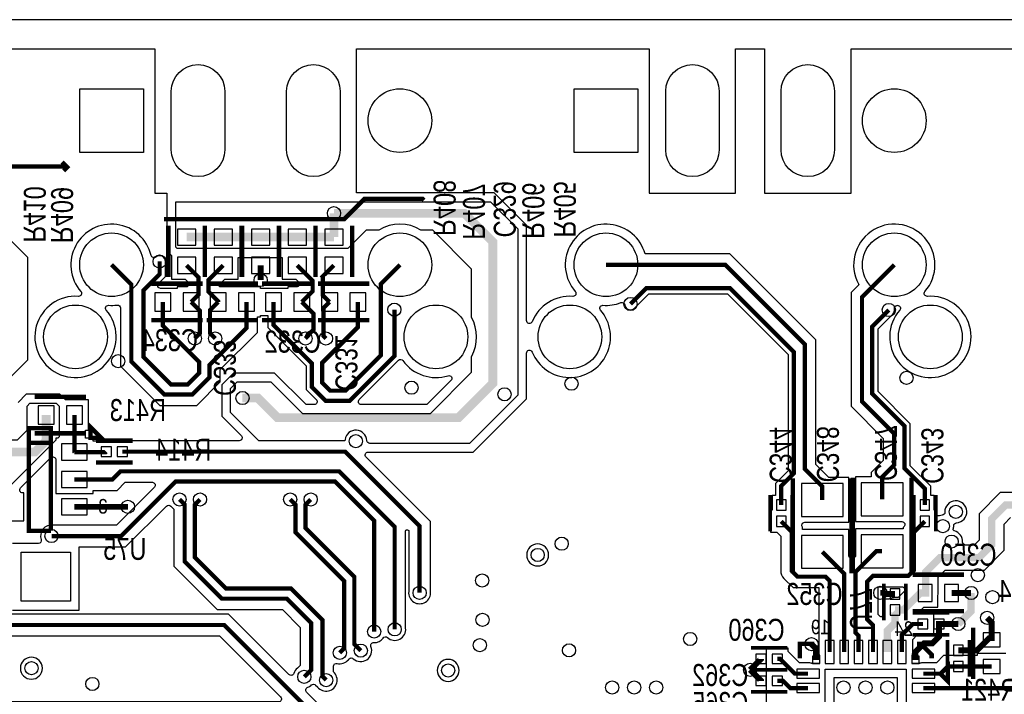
# Model space of a CAD drawing. Extents: x -394 to 5394, y -1015 to 6968.
# Tile 53 of 63: x 2120 to 3464, y 6047 to 6968. Entities that reach past the tile are written whole.
import ezdxf

# ---------------------------------------------------------------- set-up
doc = ezdxf.new("R2010")
doc.units = 0
for name, color, linetype in [('BG_OUTLINE', 95, 'CONTINUOUS'), ('BG_SILKSCREEN_BOTTOM', 132, 'CONTINUOUS'), ('ET_BOTTOM', 1, 'CONTINUOUS'), ('PG_SILKSCREEN_BOTTOM', 2, 'CONTINUOUS'), ('PIN_BOTTOM', 1, 'CONTINUOUS'), ('RD_SILKSCREEN_BOTTOM', 254, 'CONTINUOUS'), ('VC_BOTTOM', 1, 'CONTINUOUS')]:
    doc.layers.add(name, color=color, linetype=linetype)

msp = doc.modelspace()

# ---------------------------------------------------------------- linework, layer by layer
at = {"layer": 'BG_OUTLINE'}
msp.add_lwpolyline([(5000, 0), (5000, 6968.4848), (0, 6968.4848), (0, 0)], close=True, dxfattribs=at)
at = {"layer": 'BG_SILKSCREEN_BOTTOM', "const_width": 6}
for points in [[(2185, 6767), (2178, 6774)], [(1644, 6702), (1888, 6702), (1954, 6768), (2184, 6768), (2185, 6767), (2180, 6762)]]:
    msp.add_lwpolyline(points, dxfattribs=at)
at = {"layer": 'ET_BOTTOM'}
for points in [[(1904.9845, 6928.4847), (2304.5041, 6928.4847), (2304.5041, 6731.6846), (2320.9998, 6731.6846), (2320.9998, 6653.0294), (2327.4141, 6646.6151), (2327.4141, 6614.0846), (2345.8424, 6614.0846), (2349.0998, 6610.8272), (2349.0998, 6603.585), (2335.0128, 6603.585), (2335.0128, 6601.585), (2312.4143, 6601.585, -0.668175), (2309.5859, 6608.4134), (2318.9945, 6617.822), (2318.9945, 6638.3748, 0.641566), (2305.9393, 6644.3614, -0.563242), (2299.4345, 6646.4811, 1.278758), (2203.5512, 6597.3735, -0.669827), (2200.243, 6590.7564, 5.057554), (2238.0274, 6571.8661, -0.669827), (2241.3356, 6578.4832, 0.052656), (2252.9869, 6578.8564, -0.455004), (2257.5341, 6574.894), (2257.5341, 6495.3937), (2311.1232, 6441.8046), (2361.8767, 6441.8046), (2393.9002, 6473.8281), (2393.9002, 6490.828), (2444.4958, 6541.4236), (2444.4958, 6562.5846), (2448.5958, 6562.5846), (2448.5958, 6564.5846), (2458.6502, 6564.5846), (2458.6502, 6548.1772), (2511.0998, 6495.7276), (2511.0998, 6463.7276), (2524.9988, 6449.8286, -0.668175), (2522.1704, 6443.0002), (2510.9706, 6443.0002), (2467.9706, 6486.0002), (2412.0294, 6486.0002), (2395.9998, 6469.9706), (2395.9998, 6427.0294), (2422.6057, 6400.4234, -0.668177), (2419.7773, 6393.595), (2260.2243, 6393.595, 0.054555), (2257.0017, 6393.2423), (2256.788, 6393.195), (2241.6206, 6393.195), (2241.4069, 6393.2423, 0.109435), (2234.9617, 6393.2423), (2234.748, 6393.195), (2220.3045, 6393.195), (2220.3045, 6397.155), (2209.6345, 6397.155), (2209.6345, 6408.2146), (2213.7345, 6408.2146), (2213.7345, 6449.215), (2182.7558, 6449.215), (2174.9706, 6457.0002), (2129.0294, 6457.0002), (2117.9998, 6445.9706)], [(3483.7443, 6322.715), (3458.8026, 6322.715), (3429.9998, 6293.9122), (3429.9998, 6258.0417), (3422.9583, 6251.0002), (3411.2939, 6251.0002, -0.427921), (3407.2982, 6255.1864, 0.35426), (3396.1055, 6270.398, -0.418942), (3394.6844, 6272.8697, 0.07759), (3395.2236, 6277.4658, -0.408004), (3398.9836, 6281.611, 2.378406), (3383.105, 6296.0138, -0.408004), (3379.345, 6291.8686, 0.064053), (3375.5844, 6291.1561, -0.509846), (3370.3445, 6294.9591), (3370.3445, 6298.6514), (3368.3445, 6298.6514), (3368.3445, 6318.6986), (3363.7445, 6318.6986), (3363.7445, 6331.4281), (3335.9002, 6359.2724), (3335.9002, 6416.8854), (3291.9002, 6460.8854), (3291.9002, 6546.3681), (3312.0906, 6566.5585, 0.250674), (3314.2516, 6573.6915, -0.45235), (3317.8999, 6578.4652, 0.001143), (3318.153, 6578.4832, -0.669827), (3321.4612, 6571.8661, 5.057554), (3359.2456, 6590.7564, -0.669827), (3355.9374, 6597.3735, 1.900199), (3265.0485, 6607.8582), (3265.74, 6606.5526), (3255.0998, 6595.9124), (3255.0998, 6440.8281), (3299.0998, 6396.8281), (3299.0998, 6366.6367), (3282.5841, 6350.121), (3282.5841, 6344.121), (3260.9841, 6344.121), (3260.9841, 6283.1206), (3324.5848, 6283.1206, -0.668175), (3327.4132, 6276.2922), (3326.0998, 6274.9788), (3326.0998, 6273.255), (3260.9841, 6273.255), (3260.9841, 6235.3267), (3259.0629, 6233.4055, -0.668175), (3252.2345, 6236.2339), (3252.2345, 6272.405), (3188.9002, 6272.405), (3188.9002, 6275.5623, -0.653232), (3191.8438, 6282.2706), (3252.2345, 6282.2706), (3252.2345, 6343.271), (3224.801, 6343.271), (3206.9002, 6361.1718), (3206.9002, 6531.1718), (3089.337, 6648.735), (2973.857, 6648.735, 1.251501), (2878.5512, 6597.3735, -0.669827), (2875.243, 6590.7564, 0.326059), (2819.71, 6556.1575, -0.824638), (2812.0002, 6557.6531), (2812.0002, 6687.9706), (2767.9706, 6732.0002), (2579.9845, 6732.0002), (2579.9845, 6928.4847), (2979.5041, 6928.4847), (2979.5041, 6731.6846), (3097.5045, 6731.6846), (3097.5045, 6928.4847), (3136.9841, 6928.4847), (3136.9841, 6731.6846), (3254.9845, 6731.6846), (3254.9845, 6928.4847), (3664.5041, 6928.4847)], [(2568.1719, 5993.9002), (2511.6717, 6050.4004, -0.558129), (2513.2421, 6057.0258, 0.103806), (2518.5686, 6060.124, -0.399147), (2524.0755, 6059.9816), (2526.6731, 6057.3839), (2526.7412, 6057.2992, 1.092946), (2548.2845, 6078.0076), (2548.2845, 6085.5943, -0.489727), (2553.2772, 6089.4691, 0.294257), (2568.6931, 6094.6044), (2568.7612, 6094.6891), (2569.9413, 6095.8692, -0.402491), (2575.4822, 6095.9805, 0.797858), (2599.5971, 6112.5369, -0.541306), (2603.4593, 6118.0095, 0.24934), (2616.1257, 6124.1697, -0.443355), (2622.0203, 6124.8012, 0.686789), (2646.912, 6137.6246), (2646.9002, 6137.7326), (2646.9002, 6270.1992, -0.668179), (2650.3144, 6271.6134), (2651.0998, 6270.828), (2651.0998, 6187.7326), (2651.088, 6187.6246, 1.114863), (2680.912, 6187.6246), (2680.9002, 6187.7326), (2680.9002, 6283.1718), (2592.9006, 6371.1714, -0.668175), (2595.729, 6377.9998), (2738.9706, 6377.9998), (2812.0002, 6451.0294), (2812.0002, 6513.1565, -0.824638), (2819.71, 6514.6521, 1.182404), (2913.0274, 6571.8661, -0.669827), (2916.3356, 6578.4832, 0.112287), (2940.6749, 6582.1727, -0.479974), (2946.0886, 6579.0663, 0.613568), (2959.4806, 6574.6985), (2978.8819, 6594.0998), (3086.2128, 6594.0998), (3169.0998, 6511.2128), (3169.0998, 6352.2724), (3151.8341, 6335.0067), (3151.8341, 6318.6986), (3147.2341, 6318.6986), (3147.2341, 6298.6514), (3145.2341, 6298.6514), (3145.2341, 6287.0875), (3145.1868, 6286.8738, 0.109435), (3145.1868, 6280.4286), (3145.2341, 6280.2149), (3145.2341, 6268.651), (3153.6624, 6268.651), (3159.0998, 6263.2136), (3159.0998, 6215.9999, 0.198912), (3163.464, 6205.4639), (3175.828, 6193.0998), (3211.0041, 6193.0998), (3211.0041, 6105.1248, 0.08214), (3211.7976, 6100.3272), (3211.9041, 6100.014), (3211.9041, 6089.595), (3201.4851, 6089.595), (3201.1719, 6089.7015, 0.08214), (3196.3743, 6090.495), (3184.5771, 6090.495), (3169.2881, 6105.784), (3169.2881, 6110.265), (3164.8071, 6110.265), (3164.4071, 6110.665), (3154.2879, 6110.665, 0.054555), (3151.0653, 6110.3123), (3150.8516, 6110.265), (3139.2877, 6110.265), (3139.2877, 5991.2646)], [(2075.4266, 6284.3546), (2125.8245, 6284.3546), (2125.8245, 6322.355), (2123.9827, 6322.355, -0.668177), (2121.1543, 6329.1834), (2162.4757, 6370.5048, -0.668177), (2169.3041, 6367.6764), (2169.3041, 6321.7546), (2220.3045, 6321.7546), (2220.3045, 6325.8546), (2252.9268, 6325.8546), (2263.9368, 6336.8646), (2301.1356, 6336.8646, -0.668175), (2303.964, 6330.0362), (2252.2828, 6278.355), (2165.2269, 6278.355), (2165.1189, 6278.3668, 0.548118), (2149.2854, 6258.647, -0.513339), (2145.4965, 6253.365), (2110.1741, 6253.365)], [(2110.1741, 6162.3646), (2201.1745, 6162.3646), (2201.1745, 6248.5546), (2264.6266, 6248.5546), (2320.4988, 6304.4269, -0.447271), (2326.4529, 6304.0945, 0.055068), (2328.7787, 6301.7617), (2328.8634, 6301.6936), (2330.3741, 6300.1829), (2330.3741, 6222.5542), (2389.8285, 6163.0998), (2478.6672, 6163.0998), (2502.9841, 6138.7829), (2502.9841, 6086.7967), (2499.211, 6083.0235, 0.146276), (2494.2853, 6075.9826, -0.558129), (2487.6599, 6074.4122), (2405.1719, 6156.9002), (1471.1719, 6156.9002)], [(3466.4345, 6102.865), (3427.4341, 6102.865), (3427.4341, 6100.265), (3416.1145, 6100.265), (3416.1145, 6100.3614), (3387.1141, 6100.3614), (3387.1141, 6100.2614), (3381.4036, 6100.2614), (3371.6372, 6090.495), (3353.8543, 6090.495, 0.08214), (3349.0567, 6089.7015), (3348.7435, 6089.595), (3338.3245, 6089.595), (3338.3245, 6100.014), (3338.431, 6100.3272, 0.08214), (3339.2245, 6105.1248), (3339.2245, 6122.3465), (3345.3626, 6128.4846), (3353.0907, 6128.4846, 0.054555), (3356.3133, 6128.8373), (3356.527, 6128.8846), (3368.0909, 6128.8846), (3368.0909, 6157.885), (3356.527, 6157.885), (3356.3133, 6157.9323, 0.054555), (3353.0907, 6158.285), (3351.1552, 6158.285, -0.668169), (3349.741, 6161.6992), (3354.2464, 6166.2046), (3373.5941, 6166.2046), (3373.5941, 6182.0054), (3373.6368, 6182.2088, 0.051827), (3374.0002, 6185.7048), (3374.0002, 6207.4288), (3383.5712, 6216.9998), (3437.0417, 6216.9998), (3464.0002, 6243.9583), (3464.0002, 6279.8288), (3472.886, 6288.7146)], [(1458.8281, 6127.0998), (2392.8281, 6127.0998), (2476.1993, 6043.7286, -0.668175), (2473.3709, 6036.9002), (2031.8281, 6036.9002)]]:
    msp.add_lwpolyline(points, format="xyb", dxfattribs=at)
msp.add_lwpolyline([(2051.4696, 6424.4988), (2131.0002, 6504.0294), (2131.0002, 6643.9706), (2038.9706, 6736.0002)], dxfattribs=at)
for points in [[(2593.9737, 6393.7895, 0.902005), (2564.1699, 6395.2897), (2563.9081, 6393.595), (2446.405, 6393.595), (2408, 6432), (2408, 6465), (2417, 6474), (2463, 6474), (2506, 6431), (2681, 6431), (2737, 6487), (2737, 6508.773), (2737.2367, 6509.2152, 0.253163), (2737, 6562.0319), (2737, 6628), (2684, 6681), (2668.3523, 6681), (2667.8742, 6681.2899, 0.279538), (2610.3144, 6681.2899), (2609.8363, 6681), (2593, 6681), (2568, 6656), (2335, 6656), (2333, 6658), (2333, 6720), (2763, 6720), (2800, 6683), (2800, 6456), (2734, 6390), (2597.9681, 6390, -0.398872)], [(2448.5958, 6601.585), (2448.5958, 6603.585), (2392.7002, 6603.585), (2392.7002, 6606.7986), (2399.9862, 6614.0846), (2418.4145, 6614.0846), (2418.4145, 6643.9998), (2478.5341, 6643.9998), (2478.5341, 6614.0846), (2496.9624, 6614.0846), (2500.6336, 6610.4134, -0.668175), (2497.8052, 6603.585), (2486.1328, 6603.585), (2486.1328, 6601.585)], [(2583.5174, 6449.8286), (2637.1753, 6503.4866, -0.462432), (2643.2508, 6502.994, 0.322635), (2704.7687, 6482.403, -0.783095), (2708.7837, 6475.7546), (2676.0294, 6443.0002), (2586.3458, 6443.0002, -0.668175)], [(2842.1945, 6237.6148, 1), (2812.1941, 6237.6148, 1)], [(3294.5856, 6153.4865), (3291.9002, 6156.1719), (3291.9002, 6194.0998), (3324.4009, 6194.0998, -0.668179), (3327.2294, 6187.2714), (3319.3194, 6179.3614), (3314.9543, 6179.3614, 0.116257), (3307.3622, 6177.5719), (3306.9404, 6177.3614), (3300.4541, 6177.3614), (3300.4541, 6171.2512), (3300.1909, 6170.7903, 0.148108), (3297.995, 6161.1828), (3297.9998, 6161.1136), (3297.9998, 6154.9007, -0.668179)], [(2151.0002, 6083, 1), (2120.9998, 6083, 1)], [(2720.0002, 6080, 1), (2689.9998, 6080, 1)]]:
    msp.add_lwpolyline(points, format="xyb", close=True, dxfattribs=at)
for points, const_width in [([(2549.0343, 6704.2248), (2726.7752, 6704.2248), (2766, 6665), (2766, 6472), (2719, 6425), (2472.0391, 6425), (2445.1943, 6451.8448), (2424.1943, 6451.8448)], 12), ([(2549.0343, 6704.2248), (2549.0343, 6671.6648)], 12), ([(2397.9143, 6671.6648), (2347.9143, 6671.6648)], 12), ([(2448.9243, 6671.6648), (2397.9143, 6671.6648)], 12), ([(2499.0343, 6671.6648), (2448.9243, 6671.6648)], 12), ([(2549.0343, 6671.6648), (2499.0343, 6671.6648)], 12), ([(2311.0943, 6638.3748), (2311.0943, 6621.0944), (2289, 6599.0001), (2289, 6508), (2326.4952, 6470.5048), (2349.6043, 6470.5048), (2365, 6485.9005), (2365, 6500.9999), (2315.4304, 6550.5695), (2315.4304, 6583.0848)], 5.8), ([(2429.5956, 6583.0848), (2429.5956, 6547.5955), (2379, 6496.9999), (2379, 6480), (2355.7048, 6456.7048), (2317.2951, 6456.7048), (2272.4343, 6501.5656), (2272.4343, 6606.7948), (2245.3943, 6633.8348)], 5.8), ([(2354.013, 6583.0848), (2364, 6593.0719), (2364, 6616.9991), (2347.9143, 6633.0848)], 5.8), ([(2397.9143, 6633.0848), (2377.8, 6612.9705), (2377.8, 6597.2978), (2391.013, 6584.0848), (2391.013, 6583.0848)], 5.8), ([(2448.9243, 6633.0848), (2448.9243, 6613)], 8), ([(2499.0343, 6633.0848), (2520, 6612.1191), (2520, 6597.9518), (2505.133, 6583.0848)], 5.8), ([(2549.0343, 6633.0848), (2533.7924, 6617.8429), (2533.8, 6617.8353), (2533.8, 6592.4178), (2543.133, 6583.0848)], 5.8), ([(2639.0943, 6633.8348), (2613, 6607.7405), (2613, 6510), (2565, 6462), (2544, 6462), (2533, 6473), (2533, 6500), (2581.7156, 6548.7156), (2581.7156, 6583.0848)], 5.8), ([(3215.7343, 6312.7708), (3215.7343, 6331.2656), (3192, 6354.9999), (3192, 6524.9999), (3083.1651, 6633.8348), (2920.3943, 6633.8348)], 5.8), ([(3297.4843, 6313.6208), (3297.4843, 6343.9491), (3314, 6360.4648), (3314, 6403), (3270, 6447), (3270, 6589.7405), (3314.0943, 6633.8348)], 5.8), ([(3159.7343, 6305.6984), (3159.7343, 6331.7343), (3177, 6349), (3177, 6514.4852), (3089.4852, 6602), (2975.6095, 6602), (2953.8943, 6580.2848)], 5.8), ([(2358.9943, 6533.2748), (2366, 6540.2805), (2366, 6571.0978), (2354.013, 6583.0848)], 5.8), ([(2386.9943, 6533.2748), (2379.8, 6540.4691), (2379.8, 6571.8718), (2391.013, 6583.0848)], 5.8), ([(2631.5743, 6572.5548), (2631.5743, 6509.0581), (2570.5162, 6448), (2538, 6448), (2519, 6467), (2519, 6499), (2466.5504, 6551.4496), (2466.5504, 6583.0848)], 5.8), ([(2505.133, 6583.0848), (2521, 6567.2178), (2521, 6545), (2513.9197, 6537.9197), (2513.9197, 6537.0802), (2510.1143, 6533.2748)], 5.8), ([(2543.133, 6583.0848), (2534.8, 6574.7518), (2534.8, 6536.5891), (2538.1143, 6533.2748)], 5.8), ([(3306.5043, 6572.1448), (3284, 6549.6405), (3284, 6457.613), (3328, 6413.613), (3328, 6356), (3355.8443, 6328.1557), (3355.8443, 6305.6984)], 5.8), ([(1176.52, 6453), (1341.0631, 6453), (1402, 6392.0631), (1402, 6205), (1465, 6142), (2399, 6142), (2562, 5979), (2913, 5979), (3135, 5757), (3209, 5757)], 5.8), ([(2156.1543, 6428.7148), (2156.1543, 6393.3091), (2141, 6378.1548), (2100.3243, 6378.1548)], 12), ([(2194.7343, 6428.7148), (2194.7343, 6378.2248), (2194.8043, 6378.1548)], 5.8), ([(2194.8043, 6378.1548), (2237.6443, 6378.1548), (2238.1843, 6378.6948)], 5.8), ([(2260.2243, 6378.6948), (2564.3051, 6378.6948), (2666, 6276.9999), (2666, 6186)], 5.8), ([(2194.8043, 6340.7548), (2246.7549, 6340.7548), (2257.7649, 6351.7648), (2556.2352, 6351.7648), (2632, 6276), (2632, 6136)], 5.8), ([(2604, 6133), (2604, 6284.2391), (2550.2743, 6337.9648), (2332.9647, 6337.9648), (2258.4547, 6263.4548), (2163.4943, 6263.4548)], 5.8), ([(2194.8043, 6303.3548), (2267.7743, 6303.3548)], 8), ([(2338.1743, 6313.4548), (2345.2743, 6306.3548), (2345.2743, 6228.7261), (2396.0004, 6178), (2484.8391, 6178), (2517.8843, 6144.9548), (2517.8843, 6080.6248), (2508.5243, 6071.2648)], 5.8), ([(2366.1743, 6313.4548), (2359.0743, 6306.3548), (2359.0743, 6234.4423), (2401.7166, 6191.8), (2490.5553, 6191.8), (2533.3843, 6148.971), (2533.3843, 6071.7448), (2538.4343, 6066.6948)], 5.8), ([(2557, 6104), (2563.0715, 6110.0715), (2563.0715, 6202.2084), (2496.3943, 6268.8856), (2496.3943, 6306.3548), (2489.2943, 6313.4548)], 5.8), ([(2517.2943, 6313.4548), (2510.1943, 6306.3548), (2510.1943, 6274.6018), (2576.8715, 6207.9246), (2576.8715, 6115.7876), (2585.6543, 6107.0048)], 5.8), ([(3356.0939, 6185.7048), (3357, 6185.7048), (3357, 6214.4705), (3376.5295, 6234), (3430, 6234), (3447, 6251), (3447, 6286.8705), (3465.8443, 6305.7148), (3483.7443, 6305.7148)], 10), ([(3159.7343, 6283.6512), (3174, 6269.3855), (3174, 6215.9999), (3181.9999, 6208), (3220.1043, 6208), (3225.9043, 6202.2), (3225.9043, 6105.1248)], 5.8), ([(3355.8443, 6283.6512), (3341, 6268.8069), (3341, 6217), (3333, 6209), (3285, 6209), (3277, 6201), (3277, 6150), (3284.9543, 6142.0457), (3284.9543, 6105.1248)], 5.8), ([(3215.7343, 6241.9048), (3245.5843, 6212.0548), (3245.5843, 6105.1248)], 5.8), ([(3297.4843, 6242.7548), (3289.4843, 6242.7548), (3261, 6214.2705), (3261, 6131.7991), (3265.2743, 6127.5248), (3265.2743, 6105.1248)], 5.8), ([(3314.9543, 6184.4084), (3300.5916, 6184.4084), (3299, 6186), (3295, 6186)], 8), ([(3356.0939, 6185.7048), (3349.7047, 6185.7048), (3326.3611, 6162.3612), (3314.9543, 6162.3612)], 10), ([(3392.3143, 6185.7048), (3419, 6185.7048)], 8), ([(3419, 6185.7048), (3419, 6160.9105), (3401.4743, 6143.3848)], 10), ([(3304.6443, 6105.1248), (3304.6443, 6134.1055), (3315, 6144.4612), (3315, 6162.3155), (3314.9543, 6162.3612)], 10), ([(3353.0907, 6143.3848), (3339.1907, 6143.3848), (3324.3243, 6128.5184), (3324.3243, 6105.1248)], 5.8), ([(3343.0243, 6094.2948), (3343.0243, 6105.3348), (3354.7743, 6117.0848), (3366.1343, 6117.0848), (3375.1343, 6126.0848), (3375.1343, 6143.3848), (3375.1379, 6143.3848)], 8), ([(3375.1379, 6143.3848), (3401.4743, 6143.3848)], 8), ([(3401.6143, 6107.4084), (3427.0931, 6107.4084), (3443.6295, 6123.9448), (3446.9343, 6123.9448), (3446.9343, 6145.7748), (3440.8546, 6151.8545)], 8), ([(3200.9243, 6115.7848), (3207.2043, 6109.5048), (3207.2043, 6094.2948)], 8), ([(3132.2407, 6095.7648), (3132.2407, 6095.7576), (3117.2479, 6080.7648)], 8), ([(3196.3743, 6075.5948), (3178.4052, 6075.5948), (3158.2352, 6095.7648), (3154.2879, 6095.7648)], 5.8), ([(3132.2407, 6065.7648), (3132.2407, 6065.772), (3117.2479, 6080.7648)], 8), ([(3401.6143, 6085.3612), (3387.5755, 6085.3612), (3377.8091, 6075.5948), (3353.8543, 6075.5948)], 5.8), ([(3446.9343, 6085.3648), (3423.5343, 6085.3648), (3423.5307, 6085.3612), (3401.6143, 6085.3612)], 5.8), ([(3196.3743, 6055.9148), (3172.0851, 6055.9148), (3162.2351, 6065.7648), (3154.2879, 6065.7648)], 5.8), ([(3353.8543, 6055.9148), (3490, 6055.9148)], 5.8)]:
    msp.add_lwpolyline(points, dxfattribs=dict(at, const_width=const_width))
for points in [[(2169.3041, 6397.155), (2169.3041, 6394.3041), (2099, 6324), (2033, 6324), (2024, 6333), (2024, 6384), (2035, 6395), (2117, 6395), (2130, 6408), (2130, 6441), (2134, 6445), (2170, 6445), (2174, 6441), (2174, 6399), (2172.155, 6397.155)], [(3219.8745, 5971.145), (3219.8745, 6081.6246), (3330.3541, 6081.6246), (3330.3541, 5971.145)]]:
    msp.add_lwpolyline(points, close=True, dxfattribs=at)
at = {"layer": 'PG_SILKSCREEN_BOTTOM'}
for points, const_width in [([(2317, 6696), (2563, 6696), (2591, 6724), (2670, 6724), (2672, 6722)], 6), ([(2322.9143, 6687.3748), (2322.9143, 6617.3748)], 6), ([(2372.9143, 6687.3748), (2372.9143, 6617.3748)], 6), ([(2372.9143, 6687.3748), (2372.9143, 6617.3748)], 6), ([(2422.9143, 6687.3748), (2422.9143, 6617.3748)], 6), ([(2423.9243, 6687.3748), (2423.9243, 6617.3748)], 6), ([(2473.9243, 6687.3748), (2473.9243, 6617.3748)], 6), ([(2474.0343, 6687.3748), (2474.0343, 6617.3748)], 6), ([(2524.0343, 6687.3748), (2524.0343, 6617.3748)], 6), ([(2524.0343, 6687.3748), (2524.0343, 6617.3748)], 6), ([(2574.0343, 6687.3748), (2574.0343, 6617.3748)], 6), ([(2299.7217, 6608.0848), (2369.7217, 6608.0848)], 6), ([(2445.3043, 6608.0848), (2375.3043, 6608.0848)], 6), ([(2450.8417, 6608.0848), (2520.8417, 6608.0848)], 6), ([(2597.4243, 6608.0848), (2527.4243, 6608.0848)], 6), ([(2299.7217, 6558.0848), (2369.7217, 6558.0848)], 6), ([(2445.3043, 6558.0848), (2375.3043, 6558.0848)], 6), ([(2450.8417, 6558.0848), (2520.8417, 6558.0848)], 6), ([(2597.4243, 6558.0848), (2527.4243, 6558.0848)], 6), ([(2210.4443, 6453.7148), (2140.4443, 6453.7148)], 6), ([(2162.5643, 6270.7548), (2132.5643, 6270.7548), (2132.5643, 6410.7548), (2162.5643, 6410.7548), (2162.5643, 6390.7548), (2132.5643, 6390.7548)], 6), ([(2216.8543, 6397.6948), (2216.8543, 6411.8448), (2231.0043, 6397.6948), (2216.8543, 6397.6948)], 6), ([(2210.4443, 6403.7148), (2140.4443, 6403.7148)], 6), ([(2132.5643, 6390.7548), (2162.5643, 6390.7548), (2162.5643, 6270.7548)], 6), ([(2274.2043, 6393.6948), (2224.2043, 6393.6948)], 6), ([(2274.2043, 6363.6948), (2224.2043, 6363.6948)], 6), ([(3175.7343, 6342.3378), (3175.7343, 6212.3378)], 6), ([(3255.7343, 6342.3378), (3255.7343, 6212.3378)], 6), ([(3257.4843, 6343.1878), (3257.4843, 6213.1878)], 6), ([(3337.4843, 6343.1878), (3337.4843, 6213.1878)], 6), ([(3144.7343, 6319.6748), (3144.7343, 6269.6748)], 5), ([(3174.7343, 6319.6748), (3174.7343, 6269.6748)], 5), ([(3340.8443, 6319.6748), (3340.8443, 6269.6748)], 5), ([(3370.8443, 6319.6748), (3370.8443, 6269.6748)], 5), ([(3339.2041, 6210.7048), (3409.2041, 6210.7048)], 6), ([(3299.9543, 6148.3848), (3299.9543, 6198.3848)], 5), ([(3329.9543, 6148.3848), (3329.9543, 6198.3848)], 5), ([(3339.2041, 6160.7048), (3409.2041, 6160.7048)], 6), ([(3339.1143, 6158.3848), (3389.1143, 6158.3848)], 5), ([(3339.1143, 6128.3848), (3389.1143, 6128.3848)], 5), ([(3421.9343, 6068.475), (3421.9343, 6138.475)], 6), ([(3205.1143, 6116.3848), (3185.1143, 6116.3848), (3185.1143, 6096.3848)], 6), ([(3345.1143, 6116.3848), (3350.1143, 6116.3848), (3365.1143, 6101.3848), (3365.1143, 6096.3848)], 6), ([(3386.6143, 6071.3848), (3386.6143, 6121.3848)], 5), ([(3416.6143, 6071.3848), (3416.6143, 6121.3848)], 5), ([(3168.2643, 6110.7648), (3118.2643, 6110.7648)], 5), ([(3377.1143, 6075.3848), (3387.1143, 6085.3848), (3387.1143, 6065.3848), (3377.1143, 6075.3848)], 6), ([(3168.2643, 6080.7648), (3118.2643, 6080.7648)], 5), ([(3168.2643, 6080.7648), (3118.2643, 6080.7648)], 5), ([(3168.2643, 6050.7648), (3118.2643, 6050.7648)], 5), ([(3168.2643, 6050.7648), (3118.2643, 6050.7648)], 5)]:
    msp.add_lwpolyline(points, dxfattribs=dict(at, const_width=const_width))
at = {"layer": 'PIN_BOTTOM'}
for points in [[(2327.0043, 6790.6848), (2327.0043, 6870.6848, -1), (2400.0043, 6870.6848), (2400.0043, 6790.6848, -1)], [(2484.4843, 6790.6848), (2484.4843, 6870.6848, -1), (2557.4843, 6870.6848), (2557.4843, 6790.6848, -1)], [(3002.0043, 6790.6848), (3002.0043, 6870.6848, -1), (3075.0043, 6870.6848), (3075.0043, 6790.6848, -1)], [(3159.4843, 6790.6848), (3159.4843, 6870.6848, -1), (3232.4843, 6870.6848), (3232.4843, 6790.6848, -1)]]:
    msp.add_lwpolyline(points, format="xyb", close=True, dxfattribs=at)
for points in [[(2288.8943, 6874.1848), (2288.8943, 6787.1848), (2201.8943, 6787.1848), (2201.8943, 6874.1848)], [(2963.8943, 6874.1848), (2963.8943, 6787.1848), (2876.8943, 6787.1848), (2876.8943, 6874.1848)], [(2360.4143, 6682.6648), (2335.4143, 6682.6648), (2335.4143, 6660.6648), (2360.4143, 6660.6648)], [(2410.4143, 6682.6648), (2385.4143, 6682.6648), (2385.4143, 6660.6648), (2410.4143, 6660.6648)], [(2461.4243, 6682.6648), (2436.4243, 6682.6648), (2436.4243, 6660.6648), (2461.4243, 6660.6648)], [(2511.5343, 6682.6648), (2486.5343, 6682.6648), (2486.5343, 6660.6648), (2511.5343, 6660.6648)], [(2561.5343, 6682.6648), (2536.5343, 6682.6648), (2536.5343, 6660.6648), (2561.5343, 6660.6648)], [(2360.4143, 6644.0848), (2335.4143, 6644.0848), (2335.4143, 6622.0848), (2360.4143, 6622.0848)], [(2410.4143, 6644.0848), (2385.4143, 6644.0848), (2385.4143, 6622.0848), (2410.4143, 6622.0848)], [(2461.4243, 6644.0848), (2436.4243, 6644.0848), (2436.4243, 6622.0848), (2461.4243, 6622.0848)], [(2511.5343, 6644.0848), (2486.5343, 6644.0848), (2486.5343, 6622.0848), (2511.5343, 6622.0848)], [(2561.5343, 6644.0848), (2536.5343, 6644.0848), (2536.5343, 6622.0848), (2561.5343, 6622.0848)], [(2304.4304, 6595.5848), (2304.4304, 6570.5848), (2326.4304, 6570.5848), (2326.4304, 6595.5848)], [(2343.013, 6595.5848), (2343.013, 6570.5848), (2365.013, 6570.5848), (2365.013, 6595.5848)], [(2402.013, 6570.5848), (2402.013, 6595.5848), (2380.013, 6595.5848), (2380.013, 6570.5848)], [(2440.5956, 6570.5848), (2440.5956, 6595.5848), (2418.5956, 6595.5848), (2418.5956, 6570.5848)], [(2455.5504, 6595.5848), (2455.5504, 6570.5848), (2477.5504, 6570.5848), (2477.5504, 6595.5848)], [(2494.133, 6595.5848), (2494.133, 6570.5848), (2516.133, 6570.5848), (2516.133, 6595.5848)], [(2554.133, 6570.5848), (2554.133, 6595.5848), (2532.133, 6595.5848), (2532.133, 6570.5848)], [(2592.7156, 6570.5848), (2592.7156, 6595.5848), (2570.7156, 6595.5848), (2570.7156, 6570.5848)], [(2167.1543, 6416.2148), (2167.1543, 6441.2148), (2145.1543, 6441.2148), (2145.1543, 6416.2148)], [(2205.7343, 6416.2148), (2205.7343, 6441.2148), (2183.7343, 6441.2148), (2183.7343, 6416.2148)], [(2212.3043, 6367.1548), (2212.3043, 6389.1548), (2177.3043, 6389.1548), (2177.3043, 6367.1548)], [(2245.1843, 6372.1948), (2245.1843, 6385.1948), (2231.1843, 6385.1948), (2231.1843, 6372.1948)], [(2267.2243, 6372.1948), (2267.2243, 6385.1948), (2253.2243, 6385.1948), (2253.2243, 6372.1948)], [(2212.3043, 6329.7548), (2212.3043, 6351.7548), (2177.3043, 6351.7548), (2177.3043, 6329.7548)], [(3244.2343, 6335.2708), (3187.2343, 6335.2708), (3187.2343, 6290.2708), (3244.2343, 6290.2708)], [(3325.9843, 6336.1208), (3268.9843, 6336.1208), (3268.9843, 6291.1208), (3325.9843, 6291.1208)], [(2212.3043, 6292.3548), (2212.3043, 6314.3548), (2177.3043, 6314.3548), (2177.3043, 6292.3548)], [(3166.2343, 6312.6984), (3153.2343, 6312.6984), (3153.2343, 6298.6984), (3166.2343, 6298.6984)], [(3362.3443, 6312.6984), (3349.3443, 6312.6984), (3349.3443, 6298.6984), (3362.3443, 6298.6984)], [(3166.2343, 6290.6512), (3153.2343, 6290.6512), (3153.2343, 6276.6512), (3166.2343, 6276.6512)], [(3362.3443, 6290.6512), (3349.3443, 6290.6512), (3349.3443, 6276.6512), (3362.3443, 6276.6512)], [(3244.2343, 6264.4048), (3187.2343, 6264.4048), (3187.2343, 6219.4048), (3244.2343, 6219.4048)], [(3325.9843, 6265.2548), (3268.9843, 6265.2548), (3268.9843, 6220.2548), (3325.9843, 6220.2548)], [(2122.1743, 6174.3648), (2122.1743, 6241.3648), (2189.1743, 6241.3648), (2189.1743, 6174.3648)], [(3346.5939, 6197.2048), (3346.5939, 6174.2048), (3365.5939, 6174.2048), (3365.5939, 6197.2048)], [(3382.8143, 6197.2048), (3382.8143, 6174.2048), (3401.8143, 6174.2048), (3401.8143, 6197.2048)], [(3308.4543, 6177.4084), (3321.4543, 6177.4084), (3321.4543, 6191.4084), (3308.4543, 6191.4084)], [(3308.4543, 6155.3612), (3321.4543, 6155.3612), (3321.4543, 6169.3612), (3308.4543, 6169.3612)], [(3346.0907, 6149.8848), (3346.0907, 6136.8848), (3360.0907, 6136.8848), (3360.0907, 6149.8848)], [(3368.1379, 6149.8848), (3368.1379, 6136.8848), (3382.1379, 6136.8848), (3382.1379, 6149.8848)], [(3435.4343, 6112.0852), (3458.4343, 6112.0852), (3458.4343, 6131.0852), (3435.4343, 6131.0852)], [(3219.9043, 6089.6248), (3231.9043, 6089.6248), (3231.9043, 6120.6248), (3219.9043, 6120.6248)], [(3239.5843, 6089.6248), (3251.5843, 6089.6248), (3251.5843, 6120.6248), (3239.5843, 6120.6248)], [(3259.2743, 6089.6248), (3271.2743, 6089.6248), (3271.2743, 6120.6248), (3259.2743, 6120.6248)], [(3278.9543, 6089.6248), (3290.9543, 6089.6248), (3290.9543, 6120.6248), (3278.9543, 6120.6248)], [(3298.6443, 6089.6248), (3310.6443, 6089.6248), (3310.6443, 6120.6248), (3298.6443, 6120.6248)], [(3318.3243, 6089.6248), (3330.3243, 6089.6248), (3330.3243, 6120.6248), (3318.3243, 6120.6248)], [(3395.1143, 6100.4084), (3408.1143, 6100.4084), (3408.1143, 6114.4084), (3395.1143, 6114.4084)], [(3139.2407, 6089.2648), (3139.2407, 6102.2648), (3125.2407, 6102.2648), (3125.2407, 6089.2648)], [(3161.2879, 6089.2648), (3161.2879, 6102.2648), (3147.2879, 6102.2648), (3147.2879, 6089.2648)], [(3212.2043, 6089.2948), (3212.2043, 6099.2948), (3202.2043, 6099.2948), (3202.2043, 6089.2948)], [(3348.0243, 6089.2948), (3348.0243, 6099.2948), (3338.0243, 6099.2948), (3338.0243, 6089.2948)], [(3395.1143, 6078.3612), (3408.1143, 6078.3612), (3408.1143, 6092.3612), (3395.1143, 6092.3612)], [(3435.4343, 6075.8648), (3458.4343, 6075.8648), (3458.4343, 6094.8648), (3435.4343, 6094.8648)], [(3211.8743, 6069.5948), (3211.8743, 6081.5948), (3180.8743, 6081.5948), (3180.8743, 6069.5948)], [(3369.3543, 6069.5948), (3369.3543, 6081.5948), (3338.3543, 6081.5948), (3338.3543, 6069.5948)], [(3139.2407, 6059.2648), (3139.2407, 6072.2648), (3125.2407, 6072.2648), (3125.2407, 6059.2648)], [(3161.2879, 6059.2648), (3161.2879, 6072.2648), (3147.2879, 6072.2648), (3147.2879, 6059.2648)], [(3318.6143, 5982.8848), (3318.6143, 6069.8848), (3231.6143, 6069.8848), (3231.6143, 5982.8848)], [(3211.8743, 6049.9148), (3211.8743, 6061.9148), (3180.8743, 6061.9148), (3180.8743, 6049.9148)], [(3369.3543, 6049.9148), (3369.3543, 6061.9148), (3338.3543, 6061.9148), (3338.3543, 6049.9148)]]:
    msp.add_lwpolyline(points, close=True, dxfattribs=at)
for centre in [(2639.0943, 6830.6848), (3314.0943, 6830.6848), (2245.3943, 6633.8348), (2639.0943, 6633.8348), (2920.3943, 6633.8348), (3314.0943, 6633.8348), (2196.1843, 6535.4048), (2688.3043, 6535.4048), (2871.1843, 6535.4048), (3363.3043, 6535.4048)]:
    msp.add_circle(centre, 43.5, dxfattribs=at)
at = {"layer": 'VC_BOTTOM'}
for centre in [(2549.0343, 6704.2248), (2311.0943, 6638.3748), (2448.9243, 6613), (2953.8943, 6580.2848), (2631.5743, 6572.5548), (3306.5043, 6572.1448), (2358.9943, 6533.2748), (2386.9943, 6533.2748), (2510.1143, 6533.2748), (2538.1143, 6533.2748), (2254.5343, 6502.3148), (2873.4543, 6471.4848), (3330.6443, 6479.3648), (2654.9843, 6465.9848), (2424.1943, 6451.8448), (2782, 6457), (2578.9943, 6393), (2338.1743, 6313.4548), (2366.1743, 6313.4548), (2489.2943, 6313.4548), (2517.2943, 6313.4548), (2267.7743, 6303.3548), (3398.0943, 6296.5848), (3380.2343, 6276.8948), (2163.4943, 6263.4548), (3392.3143, 6255.8848), (2860, 6253), (2827.1943, 6237.6148), (2751.4943, 6202.7548), (3428.1943, 6210.1348), (2666, 6186), (3295, 6186), (3419, 6185.7048), (3448, 6180), (2751.7443, 6149.0048), (3440.8546, 6151.8545), (2632, 6136), (3401.4743, 6143.3848), (2604, 6133), (3035.3743, 6122.9848), (2748.1343, 6114.3848), (3200.9243, 6115.7848), (2557, 6104), (2585.6543, 6107.0048), (2870, 6107.4084), (2136, 6083), (3117.2479, 6080.7648), (2508.5243, 6071.2648), (2705, 6080), (2219.2743, 6061.5348), (2538.4343, 6066.6948), (2928.9343, 6056.7348), (2958.9343, 6056.7348), (2988.9343, 6056.7348), (3244.6743, 6056.7348), (3274.6743, 6056.7348), (3304.6743, 6056.7348)]:
    msp.add_circle(centre, 9, dxfattribs=at)

# ---------------------------------------------------------------- texts
at = {"layer": 'PG_SILKSCREEN_BOTTOM', "text_generation_flag": 2, "width": 0.85}
for s, p in [('3', (2240.0643, 6294.0848)), ('19', (3225.6043, 6129.2748)), ('24', (3339.8543, 6127.0348))]:
    msp.add_text(s, height=20, dxfattribs=at).set_placement(p)
at = {"layer": 'RD_SILKSCREEN_BOTTOM', "text_generation_flag": 2, "width": 0.8}
for s, p in [('R410', (2125.6343, 6664.3348)), ('R409', (2162.8543, 6663.3148)), ('R408', (2685.1443, 6673.1248)), ('R407', (2725.2043, 6668.1248)), ('C329', (2767.2143, 6671.1748)), ('R406', (2806.2943, 6669.2248)), ('R405', (2849.2843, 6671.1748)), ('C331', (2551.0848, 6461.5757)), ('C333', (2385.0848, 6454.6957)), ('C347', (3287.5943, 6338.6978)), ('C344', (3143.9643, 6335.7448)), ('C348', (3208.4443, 6336.7378)), ('C343', (3351.0943, 6334.7648)), ('U77', (3253.6443, 6134.1048))]:
    msp.add_text(s, height=30, rotation=270, dxfattribs=at).set_placement(p)
for s, p in [('C334', (2363.2783, 6515.9152)), ('C332', (2531.1583, 6513.9152)), ('R413', (2319.7343, 6420.4848)), ('R414', (2381.7743, 6366.2648)), ('U75', (2293.0543, 6230.9248)), ('C350', (3453.6541, 6223.0348)), ('C352', (3243.4543, 6169.4048)), ('C354', (3533.1143, 6173.4748)), ('C360', (3164.3543, 6120.4448)), ('C362', (3114.8143, 6058.6948)), ('R421', (3481.9643, 6038.5148)), ('C365', (3114.8043, 6020.4348))]:
    msp.add_text(s, height=30, dxfattribs=at).set_placement(p)

doc.saveas('drawing.dxf')
